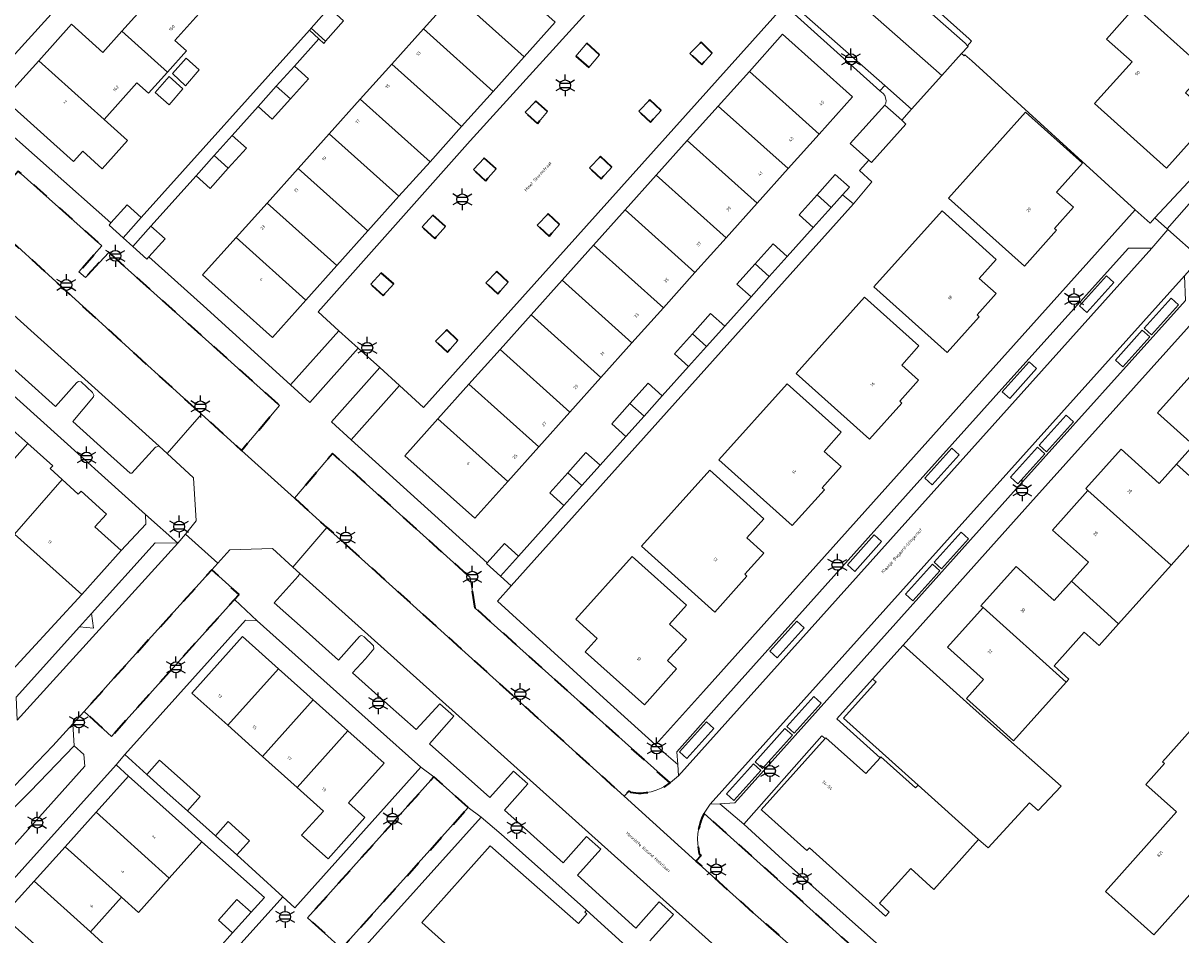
# Model space of a CAD drawing. Extents: x 105780 to 185197, y 477999 to 525027.
# Tile 40 of 256: x 106222 to 106356, y 478587 to 478693. Entities that reach past the tile are written whole.
import ezdxf
from ezdxf.enums import TextEntityAlignment as Align

# ---------------------------------------------------------------- set-up
doc = ezdxf.new("R2010")
doc.units = 0
doc.linetypes.add('XX-HIDDEN', pattern=[4, 2, -2])
for name, color, linetype, lineweight in [('B-GV-GR-HAAG_01-G', 252, 'GR-HAAG1', 13), ('B-GV-GR-MATERIAALGRENS-G', 252, 'XX-HIDDEN', 35), ('B-RO-IE-MEUBILAIR_WEGMEUBILAIR-S', 252, 'Continuous', 25), ('B-WE-OG-TERREIN_ONBEGROEID-GV', 252, 'Continuous', 18), ('B-XX-KG-KADASTRAAL_BEBOUWING-G', 252, 'Continuous', 20), ('B1-WE-OG-BEBOUWING-T18', 7, 'Continuous', 18), ('B1-WE-OG-TERREIN_ERF-GV', 252, 'Continuous', 18), ('B1-WE-OG-TOPOGRAFIE-T18', 10, 'Continuous', 18), ('B1-WE-VH-VERHARDING_ASFALT-GV', 252, 'Continuous', 18), ('B1-WE-VH-VERHARDING_BETONSTRAATSTEEN-GV', 252, 'Continuous', 18), ('B1-WE-VH-VERHARDING_TEGEL-GV', 252, 'Continuous', 18)]:
    doc.layers.add(name, color=color, linetype=linetype, lineweight=lineweight)
doc.styles.add('NLCS-ISO', font='NLCS-ISO.ttf')
doc.styles.add('NLCS-ISO-M200-T18', font='NLCS-ISO.ttf', dxfattribs={"height": 0.36})
doc.linetypes.add('GR-HAAG1', pattern='A,6,[176,NLCS.shx,S=0.125,R=0,X=0,Y=0],-2', length=8)

# ---------------------------------------------------------------- blocks, each defined once
blk = doc.blocks.new('B-SIE-WEG_LICHTMAST-SO')
at = {"ltscale": 0.1}
for p, q in [((-1.1, 0.63), (-2.19, 1.27)), ((0, 1.27), (0, 2.53)), ((1.1, 0.63), (2.19, 1.27)), ((-1.1, -0.63), (-2.19, -1.27)), ((0, -1.27), (0, -2.53)), ((1.1, -0.63), (2.19, -1.27))]:
    blk.add_line(p, q, dxfattribs=at)
at = {"flags": 128}
for points in [[(-1.16, 0.5), (1.16, 0.5)], [(-1.16, -0.5), (1.16, -0.5)]]:
    blk.add_lwpolyline(points, dxfattribs=at)
at = {"ltscale": 0.1}
blk.add_circle((0, 0), 1.27, dxfattribs=at)
at = {"style": 'NLCS-ISO'}
blk.add_attdef('TYPE', text='', height=1.8, dxfattribs=at).set_placement((0, 2.53), align=Align.BOTTOM_CENTER)

msp = doc.modelspace()

# ---------------------------------------------------------------- linework, layer by layer
at = {"layer": 'B-GV-GR-HAAG_01-G', "flags": 128}
for points in [[(106320.139, 478617.171), (106315.981, 478612.545), (106320.998, 478608.045), (106321.097, 478608.156), (106325.115, 478604.549), (106325.409, 478604.876), (106316.764, 478612.653), (106320.553, 478616.845)], [(106228.698, 478607.08), (106228.555, 478608.433), (106227.444, 478609.416), (106222.361, 478604.138), (106219.351, 478601.14), (106216.205, 478598.168), (106214.281, 478597.925), (106214.227, 478596.299), (106211.473, 478593.918), (106206.46, 478589.956), (106203.154, 478587.541), (106200.906, 478585.981), (106201.018, 478585.788), (106197.615, 478583.496), (106198.006, 478578.414), (106200.169, 478576.464), (106201.313, 478576.584), (106214.823, 478591.629)]]:
    msp.add_lwpolyline(points, close=True, dxfattribs=at)
at = {"layer": 'B-GV-GR-MATERIAALGRENS-G', "flags": 128}
for points in [[(106288.442, 478689.622), (106286.961, 478690.964), (106285.666, 478689.477), (106287.203, 478688.156)], [(106301.527, 478689.841), (106300.214, 478691.087), (106298.93, 478689.772), (106300.311, 478688.501)], [(106282.395, 478683.035), (106281.035, 478684.269), (106279.808, 478682.957), (106281.229, 478681.668)], [(106295.579, 478683.171), (106294.266, 478684.417), (106292.982, 478683.102), (106294.363, 478681.831)], [(106276.448, 478676.396), (106275.048, 478677.647), (106273.822, 478676.316), (106275.215, 478675.016)], [(106289.848, 478676.583), (106288.535, 478677.829), (106287.251, 478676.514), (106288.632, 478675.243)], [(106216.645, 478671.287), (106217.758, 478670.203), (106234.73, 478654.72), (106242.234, 478647.937), (106246.893, 478643.726), (106251.304, 478648.933), (106231.467, 478666.704), (106228.771, 478663.771), (106228.011, 478664.46), (106230.675, 478667.458), (106220.958, 478676.144)], [(106270.551, 478669.693), (106269.1, 478671.008), (106267.856, 478669.657), (106269.327, 478668.323)], [(106283.793, 478669.942), (106282.48, 478671.188), (106281.196, 478669.873), (106282.577, 478668.602)], [(106264.556, 478663.042), (106263.106, 478664.338), (106261.87, 478663.016), (106263.322, 478661.681)], [(106277.844, 478663.244), (106276.531, 478664.49), (106275.247, 478663.175), (106276.628, 478661.904)], [(106272.004, 478656.465), (106270.691, 478657.711), (106269.407, 478656.396), (106270.788, 478655.125)], [(106246.066, 478626.427), (106246.59, 478627.01), (106243.43, 478629.863), (106232.034, 478617.229), (106228.606, 478613.428), (106231.781, 478610.523)], [(106273.187, 478602.26), (106269.219, 478605.839), (106254.552, 478589.478), (106258.499, 478585.904)]]:
    msp.add_lwpolyline(points, close=True, dxfattribs=at)
for points in [[(106274.011, 478625.418), (106273.424, 478628.957), (106257.441, 478643.375), (106253.043, 478638.167), (106256.799, 478634.772), (106291.283, 478603.602), (106291.88, 478604.221), (106292.037, 478604.043)], [(106296.63, 478605.124), (106294.719, 478606.839), (106274.011, 478625.418)], [(106300.043, 478596.828), (106300.224, 478596.704), (106299.625, 478596.063), (106306.235, 478590.088), (106321.452, 478576.744), (106333.556, 478565.788), (106334.25, 478566.628), (106336.481, 478569.226), (106319.752, 478584.379), (106300.572, 478601.587)]]:
    msp.add_lwpolyline(points, dxfattribs=at)
for points in [[(106292.037, 478604.043, 0.2065313), (106296.63, 478605.124)], [(106300.572, 478601.587, 0.1866477), (106300.043, 478596.828)]]:
    msp.add_lwpolyline(points, format="xyb", dxfattribs=at)
at = {"layer": 'B-WE-OG-TERREIN_ONBEGROEID-GV', "flags": 128}
msp.add_lwpolyline([(106229.477, 478624.807), (106228.074, 478623.253), (106229.706, 478623.086)], close=True, dxfattribs=at)
at = {"layer": 'B-XX-KG-KADASTRAAL_BEBOUWING-G', "flags": 128}
for points in [[(106242.952, 478695.537), (106235.358, 478702.346), (106231.553, 478698.103), (106235.201, 478694.832), (106232.997, 478692.375), (106238.283, 478687.634), (106240.485, 478690.091), (106239.146, 478691.293)], [(106275.196, 478700.67), (106271.589, 478696.651), (106279.675, 478689.4), (106283.28, 478693.42)], [(106271.589, 478696.651), (106267.982, 478692.633), (106276.071, 478685.379), (106279.675, 478689.4)], [(106258.72, 478693.585), (106257.062, 478695.071), (106254.963, 478692.724), (106256.63, 478691.229)], [(106359.574, 478687.15), (106350.612, 478695.189), (106347.273, 478691.466), (106350.245, 478688.8), (106345.897, 478683.968), (106354.241, 478676.485), (106359.583, 478682.442), (106356.471, 478685.233), (106358.56, 478687.563), (106359.327, 478686.875)], [(106232.997, 478692.375), (106230.794, 478689.918), (106227.146, 478693.19), (106223.341, 478688.946), (106230.934, 478682.137), (106234.739, 478686.38), (106236.08, 478685.177), (106238.283, 478687.634)], [(106267.982, 478692.633), (106264.325, 478688.558), (106272.416, 478681.302), (106276.071, 478685.379)], [(106305.825, 478687.708), (106313.932, 478680.439), (106317.8, 478684.753), (106309.688, 478692.016)], [(106223.341, 478688.946), (106219.335, 478684.479), (106227.384, 478677.261), (106228.438, 478678.436), (106230.696, 478676.411), (106233.651, 478679.705), (106230.934, 478682.137)], [(106241.972, 478687.878), (106240.433, 478689.256), (106238.856, 478687.478), (106240.369, 478686.05)], [(106253.018, 478688.322), (106250.915, 478685.977), (106252.553, 478684.508), (106254.656, 478686.853)], [(106264.325, 478688.558), (106260.668, 478684.484), (106268.761, 478677.226), (106272.416, 478681.302)], [(106305.825, 478687.708), (106302.221, 478683.688), (106310.326, 478676.418), (106313.932, 478680.439)], [(106240.082, 478685.673), (106238.472, 478687.115), (106236.851, 478685.267), (106238.461, 478683.825)], [(106252.553, 478684.508), (106250.915, 478685.977), (106248.811, 478683.632), (106250.45, 478682.163)], [(106260.668, 478684.484), (106257.062, 478680.465), (106265.157, 478673.206), (106268.761, 478677.226)], [(106302.221, 478683.688), (106298.616, 478679.668), (106306.722, 478672.398), (106310.326, 478676.418)], [(106323.776, 478681.805), (106323.516, 478682.039), (106321.552, 478683.801), (106317.545, 478679.334), (106319.701, 478677.4), (106320.002, 478677.131), (106324.008, 478681.597)], [(106337.758, 478665.097), (106341.496, 478669.262), (106341.258, 478669.489), (106343.451, 478671.94), (106341.495, 478673.695), (106344.495, 478677.056), (106337.899, 478682.972), (106328.956, 478672.993)], [(106245.808, 478680.282), (106243.705, 478677.937), (106245.342, 478676.469), (106247.445, 478678.813)], [(106257.062, 478680.465), (106253.455, 478676.446), (106261.552, 478669.185), (106265.157, 478673.206)], [(106298.616, 478679.668), (106295.01, 478675.647), (106303.116, 478668.378), (106306.722, 478672.398)], [(106245.342, 478676.469), (106243.705, 478677.937), (106241.602, 478675.592), (106243.239, 478674.123)], [(106253.455, 478676.446), (106249.848, 478672.428), (106257.948, 478665.164), (106261.552, 478669.185)], [(106295.01, 478675.647), (106291.406, 478671.627), (106299.512, 478664.358), (106303.116, 478668.378)], [(106313.697, 478673.394), (106315.334, 478671.926), (106316.656, 478673.399), (106317.439, 478674.272), (106315.801, 478675.741)], [(106315.334, 478671.926), (106313.697, 478673.394), (106311.595, 478671.05), (106313.231, 478669.582)], [(106235.241, 478670.745), (106233.603, 478672.214), (106231.724, 478670.119), (106231.5, 478669.869), (106233.137, 478668.4)], [(106249.848, 478672.428), (106246.241, 478668.409), (106254.343, 478661.143), (106257.948, 478665.164)], [(106291.406, 478671.627), (106287.75, 478667.551), (106295.857, 478660.281), (106299.512, 478664.358)], [(106328.773, 478655.065), (106332.506, 478659.228), (106332.265, 478659.454), (106334.457, 478661.911), (106332.5, 478663.669), (106334.486, 478665.884), (106328.189, 478671.531), (106320.266, 478662.69)], [(106236.357, 478669.744), (106234.254, 478667.399), (106235.892, 478665.93), (106236.11, 478666.173), (106237.995, 478668.275)], [(106246.241, 478668.409), (106242.366, 478664.091), (106250.465, 478656.818), (106254.343, 478661.143)], [(106287.75, 478667.551), (106284.096, 478663.475), (106292.202, 478656.205), (106295.857, 478660.281)], [(106310.228, 478666.231), (106308.59, 478667.7), (106306.487, 478665.355), (106308.125, 478663.886)], [(106308.125, 478663.886), (106306.487, 478665.355), (106304.384, 478663.01), (106306.022, 478661.54)], [(106284.096, 478663.475), (106280.49, 478659.454), (106288.596, 478652.185), (106292.202, 478656.205)], [(106325.496, 478655.859), (106319.208, 478661.498), (106311.278, 478652.658), (106319.786, 478645.028), (106323.522, 478649.195), (106323.279, 478649.417), (106325.475, 478651.874), (106323.522, 478653.629)], [(106280.49, 478659.454), (106276.885, 478655.433), (106284.99, 478648.163), (106288.596, 478652.185)], [(106302.966, 478658.135), (106301.329, 478659.604), (106299.226, 478657.259), (106300.864, 478655.791)], [(106258.164, 478657.609), (106252.546, 478651.335), (106254.803, 478649.289), (106260.401, 478655.581)], [(106300.864, 478655.791), (106299.226, 478657.259), (106297.123, 478654.914), (106298.761, 478653.445)], [(106276.885, 478655.433), (106273.28, 478651.413), (106281.386, 478644.143), (106284.99, 478648.163)], [(106265.221, 478651.247), (106262.914, 478653.338), (106257.307, 478647.036), (106259.594, 478644.963)], [(106366.961, 478643.994), (106357.306, 478652.657), (106353.205, 478648.072), (106357.375, 478644.337), (106355.39, 478642.117), (106360.871, 478637.198)], [(106273.28, 478651.413), (106269.675, 478647.393), (106277.781, 478640.123), (106281.386, 478644.143)], [(106295.707, 478650.039), (106294.069, 478651.508), (106291.966, 478649.163), (106293.604, 478647.694)], [(106316.497, 478645.816), (106310.204, 478651.453), (106302.287, 478642.62), (106310.797, 478635.003), (106314.531, 478639.16), (106314.291, 478639.388), (106316.484, 478641.843), (106314.519, 478643.609)], [(106293.604, 478647.694), (106291.966, 478649.163), (106289.863, 478646.818), (106291.5, 478645.349)], [(106222.061, 478644.533), (106219.3, 478647.002), (106218.985, 478646.669), (106217.386, 478648.106), (106211.165, 478641.202), (106215.569, 478637.25)], [(106269.675, 478647.393), (106265.822, 478643.096), (106273.941, 478635.841), (106277.781, 478640.123)], [(106226.07, 478640.322), (106224.665, 478641.599), (106224.972, 478641.93), (106222.061, 478644.533), (106215.569, 478637.25), (106214.472, 478636.028), (106218.843, 478632.105), (106220.541, 478633.997)], [(106288.495, 478641.999), (106286.858, 478643.468), (106284.754, 478641.122), (106286.392, 478639.653)], [(106360.871, 478637.198), (106355.39, 478642.117), (106353.404, 478639.895), (106348.985, 478643.865), (106344.885, 478639.284), (106345.13, 478639.063), (106354.781, 478630.403)], [(106286.392, 478639.653), (106284.754, 478641.122), (106282.652, 478638.777), (106284.29, 478637.309)], [(106307.521, 478635.788), (106301.228, 478641.428), (106293.306, 478632.595), (106301.807, 478624.96), (106305.54, 478629.129), (106305.305, 478629.356), (106307.497, 478631.81), (106305.537, 478633.567)], [(106226.07, 478640.322), (106220.541, 478633.997), (106228.348, 478626.992), (106232.918, 478632.093), (106229.864, 478634.829), (106231.199, 478636.319), (106228.248, 478639), (106227.927, 478638.635)], [(106354.781, 478630.403), (106345.13, 478639.063), (106341.02, 478634.471), (106345.176, 478630.736), (106343.203, 478628.533), (106348.69, 478623.608)], [(106279.045, 478631.461), (106277.408, 478632.93), (106275.384, 478630.674), (106275.304, 478630.585), (106276.941, 478629.116)], [(106298.528, 478625.747), (106292.231, 478631.394), (106285.703, 478624.116), (106288.165, 478621.904), (106286.779, 478620.353), (106293.648, 478614.208), (106297.381, 478618.369), (106296.318, 478619.322), (106298.521, 478621.777), (106296.553, 478623.537)], [(106343.203, 478628.533), (106341.211, 478626.309), (106336.798, 478630.259), (106332.704, 478625.693), (106332.949, 478625.474), (106342.599, 478616.814), (106342.906, 478617.156), (106341.191, 478618.709), (106344.704, 478622.616), (106346.416, 478621.07), (106348.69, 478623.608)], [(106342.599, 478616.814), (106332.949, 478625.474), (106328.834, 478620.877), (106332.992, 478617.136), (106331.028, 478614.917), (106336.505, 478610.012)], [(106251.188, 478618.365), (106247.005, 478622.112), (106241.114, 478615.559), (106245.284, 478611.819)], [(106255.209, 478614.763), (106251.188, 478618.365), (106245.284, 478611.819), (106249.326, 478608.195)], [(106259.236, 478611.155), (106255.209, 478614.763), (106249.326, 478608.195), (106253.348, 478604.589)], [(106347.151, 478592.516), (106352.791, 478587.496), (106358.258, 478593.639), (106359.042, 478592.941), (106362.02, 478596.287), (106358.106, 478599.771), (106360.094, 478602.004), (106360.318, 478601.805), (106364.812, 478606.854), (106358.306, 478612.645), (106353.785, 478607.566), (106354.009, 478607.366), (106351.842, 478604.931), (106355.39, 478601.773)], [(106259.236, 478611.155), (106253.348, 478604.589), (106256.389, 478601.862), (106253.85, 478599.044), (106256.922, 478596.306), (106261.2, 478601.099), (106259.3, 478602.824), (106263.418, 478607.409)], [(106307.214, 478602.013), (106307.316, 478601.925), (106312.502, 478597.284), (106312.793, 478597.603), (106321.639, 478589.662), (106322.072, 478590.143), (106320.925, 478591.172), (106324.564, 478595.194), (106327.246, 478592.763), (106332.434, 478598.57), (106325.409, 478604.876), (106325.115, 478604.549), (106321.097, 478608.156), (106320.998, 478608.045), (106319.353, 478606.214), (106314.719, 478610.374), (106314.63, 478610.275)], [(106237.367, 478607.765), (106235.887, 478606.112), (106238.259, 478603.989), (106240.602, 478601.892), (106242.082, 478603.545), (106239.743, 478605.639)], [(106240.296, 478600.053), (106233.755, 478605.929), (106230, 478601.744), (106238.497, 478594.09), (106242.265, 478598.284)], [(106230, 478601.744), (106226.395, 478597.726), (106232.943, 478591.849), (106234.902, 478590.089), (106238.497, 478594.09)], [(106243.842, 478598.992), (106246.331, 478596.764), (106247.813, 478598.417), (106245.322, 478600.645)], [(106226.395, 478597.726), (106222.796, 478593.715), (106229.346, 478587.838), (106232.943, 478591.849)], [(106222.796, 478593.715), (106219.187, 478589.693), (106225.739, 478583.814), (106227.61, 478582.137), (106231.218, 478586.158), (106229.346, 478587.838)], [(106247.998, 478590.12), (106246.345, 478591.601), (106244.195, 478589.203), (106245.848, 478587.722)], [(106219.187, 478589.693), (106215.579, 478585.672), (106222.133, 478579.791), (106224.004, 478578.114), (106227.61, 478582.137), (106225.739, 478583.814)]]:
    msp.add_lwpolyline(points, close=True, dxfattribs=at)
msp.add_lwpolyline([(106294.462, 478583.516), (106286.936, 478590.355), (106286.737, 478590.131), (106286.976, 478589.918), (106285.977, 478588.798), (106275.754, 478597.843), (106267.803, 478588.922), (106278.879, 478578.999), (106288.535, 478570.347), (106285.764, 478567.258), (106285.982, 478567.057), (106287.101, 478568.27), (106288.203, 478567.254), (106254.73, 478529.941), (106263.69, 478521.952), (106301.072, 478563.641), (106300.67, 478563.984), (106303.787, 478567.435), (106304.164, 478567.108), (106304.714, 478567.708), (106304.345, 478568.046), (106307.123, 478571.173), (106307.518, 478570.865), (106308.025, 478571.449)], dxfattribs=at)
at = {"layer": 'B1-WE-OG-TERREIN_ERF-GV', "flags": 128}
for points in [[(106254.753, 478692.489), (106254.963, 478692.724), (106257.062, 478695.071), (106259.162, 478697.42), (106276.981, 478717.29), (106274.525, 478719.493), (106278.318, 478723.722), (106264.733, 478735.753), (106264.39, 478735.918), (106263.623, 478736.158), (106262.946, 478736.134), (106262.247, 478735.947), (106261.662, 478735.603), (106249.438, 478721.802), (106229.307, 478699.383), (106217.169, 478685.979), (106216.78, 478685.329), (106216.654, 478684.768), (106216.749, 478683.807), (106216.975, 478683.292), (106217.353, 478682.804), (106231.724, 478670.119), (106233.603, 478672.214), (106235.241, 478670.745)], [(106289.863, 478646.818), (106291.966, 478649.163), (106294.069, 478651.508), (106295.707, 478650.039), (106298.761, 478653.445), (106297.123, 478654.914), (106299.226, 478657.259), (106301.329, 478659.604), (106302.966, 478658.135), (106306.022, 478661.54), (106304.384, 478663.01), (106306.487, 478665.355), (106308.59, 478667.7), (106310.228, 478666.231), (106313.231, 478669.582), (106311.595, 478671.05), (106313.697, 478673.394), (106315.801, 478675.741), (106317.439, 478674.272), (106316.656, 478673.399), (106317.912, 478672.326), (106320.047, 478674.89), (106318.626, 478676.185), (106319.701, 478677.4), (106317.545, 478679.334), (106321.552, 478683.801), (106321.654, 478684.002), (106321.707, 478684.321), (106321.547, 478684.892), (106321.341, 478685.146), (106320.989, 478685.461), (106309.906, 478695.404), (106268.013, 478648.716), (106265.221, 478651.247), (106259.594, 478644.963), (106275.384, 478630.674), (106277.408, 478632.93), (106279.045, 478631.461), (106284.29, 478637.309), (106282.652, 478638.777), (106284.754, 478641.122), (106286.858, 478643.468), (106288.495, 478641.999), (106291.5, 478645.349)], [(106350.612, 478695.189), (106359.574, 478687.15), (106359.327, 478686.875), (106358.56, 478687.563), (106356.471, 478685.233), (106359.583, 478682.442), (106354.241, 478676.485), (106345.897, 478683.968), (106350.245, 478688.8), (106347.273, 478691.466)], [(106255.858, 478691.488), (106254.753, 478692.489), (106235.241, 478670.745), (106233.137, 478668.4), (106234.254, 478667.399), (106236.357, 478669.744), (106241.602, 478675.592), (106243.705, 478677.937), (106245.808, 478680.282), (106248.811, 478683.632), (106250.915, 478685.977), (106253.018, 478688.322)], [(106254.963, 478692.724), (106254.753, 478692.489), (106255.858, 478691.488), (106256.45, 478690.951), (106256.63, 478691.229)], [(106269.675, 478647.393), (106273.28, 478651.413), (106276.885, 478655.433), (106280.49, 478659.454), (106284.096, 478663.475), (106287.75, 478667.551), (106291.406, 478671.627), (106295.01, 478675.647), (106298.616, 478679.668), (106302.221, 478683.688), (106305.825, 478687.708), (106309.688, 478692.016), (106317.8, 478684.753), (106313.932, 478680.439), (106310.326, 478676.418), (106306.722, 478672.398), (106303.116, 478668.378), (106299.512, 478664.358), (106295.857, 478660.281), (106292.202, 478656.205), (106288.596, 478652.185), (106284.99, 478648.163), (106281.386, 478644.143), (106277.781, 478640.123), (106273.941, 478635.841), (106265.822, 478643.096)], [(106241.972, 478687.878), (106240.369, 478686.05), (106238.856, 478687.478), (106240.433, 478689.256)], [(106334.135, 478653.256), (106350.629, 478671.647), (106331.644, 478688.915), (106330.856, 478689.625), (106330.748, 478689.506), (106330.433, 478689.779), (106328.154, 478687.236), (106324.652, 478683.327), (106323.516, 478682.039), (106323.776, 478681.805), (106324.008, 478681.597), (106320.002, 478677.131), (106319.701, 478677.4), (106318.626, 478676.185), (106320.047, 478674.89), (106317.912, 478672.326), (106278.194, 478627.992), (106276.596, 478626.208), (106288.897, 478615.007), (106294.942, 478609.551), (106300.503, 478615.748), (106322.898, 478640.711)], [(106240.082, 478685.673), (106238.461, 478683.825), (106236.851, 478685.267), (106238.472, 478687.115)], [(106328.956, 478672.993), (106337.899, 478682.972), (106344.495, 478677.056), (106341.495, 478673.695), (106343.451, 478671.94), (106341.258, 478669.489), (106341.496, 478669.262), (106337.758, 478665.097)], [(106317.912, 478672.326), (106316.656, 478673.399), (106315.334, 478671.926), (106313.231, 478669.582), (106310.228, 478666.231), (106308.125, 478663.886), (106306.022, 478661.54), (106302.966, 478658.135), (106300.864, 478655.791), (106298.761, 478653.445), (106295.707, 478650.039), (106293.604, 478647.694), (106291.5, 478645.349), (106288.495, 478641.999), (106286.392, 478639.653), (106284.29, 478637.309), (106279.045, 478631.461), (106276.941, 478629.116), (106278.194, 478627.992)], [(106320.266, 478662.69), (106328.189, 478671.531), (106334.486, 478665.884), (106332.5, 478663.669), (106334.457, 478661.911), (106332.265, 478659.454), (106332.506, 478659.228), (106328.773, 478655.065)], [(106311.278, 478652.658), (106319.208, 478661.498), (106325.496, 478655.859), (106323.522, 478653.629), (106325.475, 478651.874), (106323.279, 478649.417), (106323.522, 478649.195), (106319.786, 478645.028)], [(106310.204, 478651.453), (106316.497, 478645.816), (106314.519, 478643.609), (106316.484, 478641.843), (106314.291, 478639.388), (106314.531, 478639.16), (106310.797, 478635.003), (106302.287, 478642.62)], [(106307.521, 478635.788), (106305.537, 478633.567), (106307.497, 478631.81), (106305.305, 478629.356), (106305.54, 478629.129), (106301.807, 478624.96), (106293.306, 478632.595), (106301.228, 478641.428)], [(106298.528, 478625.747), (106296.553, 478623.537), (106298.521, 478621.777), (106296.318, 478619.322), (106297.381, 478618.369), (106293.648, 478614.208), (106286.779, 478620.353), (106288.165, 478621.904), (106285.703, 478624.116), (106292.231, 478631.394)], [(106267.697, 478606.966), (106262.32, 478611.761), (106248.681, 478623.935), (106247.334, 478624.012), (106233.314, 478608.414), (106235.887, 478606.112), (106237.367, 478607.765), (106239.743, 478605.639), (106242.082, 478603.545), (106240.602, 478601.892), (106243.842, 478598.992), (106245.322, 478600.645), (106247.813, 478598.417), (106246.331, 478596.764), (106248.55, 478594.779), (106251.672, 478591.921), (106253.075, 478590.636)], [(106245.284, 478611.819), (106241.114, 478615.559), (106247.005, 478622.112), (106251.188, 478618.365), (106255.209, 478614.763), (106259.236, 478611.155), (106263.418, 478607.409), (106259.3, 478602.824), (106261.2, 478601.099), (106256.922, 478596.306), (106253.85, 478599.044), (106256.389, 478601.862), (106253.348, 478604.589), (106249.326, 478608.195)], [(106347.151, 478592.516), (106355.39, 478601.773), (106351.842, 478604.931), (106354.009, 478607.366), (106353.785, 478607.566), (106358.306, 478612.645), (106364.812, 478606.854), (106360.318, 478601.805), (106360.094, 478602.004), (106358.106, 478599.771), (106362.02, 478596.287), (106359.042, 478592.941), (106358.258, 478593.639), (106352.791, 478587.496)], [(106267.803, 478588.922), (106275.754, 478597.843), (106285.977, 478588.798), (106286.976, 478589.918), (106286.737, 478590.131), (106286.936, 478590.355), (106277.014, 478599.197), (106274.704, 478601.137), (106259.968, 478584.754), (106271.914, 478573.991), (106273.261, 478572.778), (106278.879, 478578.999)]]:
    msp.add_lwpolyline(points, close=True, dxfattribs=at)
for points in [[(106258.72, 478693.585), (106256.63, 478691.229), (106256.45, 478690.951), (106255.858, 478691.488), (106253.018, 478688.322), (106254.656, 478686.853), (106252.553, 478684.508), (106250.45, 478682.163), (106248.811, 478683.632), (106245.808, 478680.282), (106247.445, 478678.813), (106245.342, 478676.469), (106243.239, 478674.123), (106241.602, 478675.592), (106236.357, 478669.744), (106237.995, 478668.275), (106236.11, 478666.173), (106242.479, 478660.491), (106252.546, 478651.335), (106258.164, 478657.609), (106255.767, 478659.782), (106273.42, 478679.652), (106289.885, 478697.848)], [(106242.952, 478695.537), (106239.146, 478691.293), (106240.485, 478690.091), (106238.283, 478687.634), (106236.08, 478685.177), (106234.739, 478686.38), (106230.934, 478682.137), (106233.651, 478679.705), (106230.696, 478676.411), (106228.438, 478678.436), (106227.384, 478677.261), (106219.335, 478684.479), (106223.341, 478688.946), (106227.146, 478693.19), (106230.794, 478689.918), (106232.997, 478692.375), (106235.201, 478694.832)], [(106283.28, 478693.42), (106279.675, 478689.4), (106276.071, 478685.379), (106272.416, 478681.302), (106268.761, 478677.226), (106265.157, 478673.206), (106261.552, 478669.185), (106257.948, 478665.164), (106254.343, 478661.143), (106250.465, 478656.818), (106242.366, 478664.091), (106246.241, 478668.409), (106249.848, 478672.428), (106253.455, 478676.446), (106257.062, 478680.465), (106260.668, 478684.484), (106264.325, 478688.558), (106267.982, 478692.633), (106271.589, 478696.651)], [(106327.383, 478695.024), (106331.333, 478691.472), (106331.612, 478691.219), (106331.132, 478690.675), (106331.209, 478690.603), (106330.433, 478689.779), (106330.748, 478689.506), (106330.856, 478689.625), (106331.644, 478688.915), (106350.629, 478671.647), (106352.344, 478670.088), (106352.905, 478670.697), (106356.764, 478674.869)], [(106219.3, 478647.002), (106222.061, 478644.533), (106224.972, 478641.93), (106224.665, 478641.599), (106226.07, 478640.322), (106227.927, 478638.635), (106228.248, 478639), (106231.199, 478636.319), (106229.864, 478634.829), (106232.918, 478632.093), (106235.752, 478635.16), (106235.746, 478636.26), (106199.132, 478669.245)], [(106360.679, 478662.361), (106338.461, 478637.633), (106323.662, 478621.115), (106331.822, 478613.793), (106342.027, 478604.737), (106339.37, 478601.906), (106338.358, 478602.834), (106333.542, 478597.582), (106332.434, 478598.57), (106327.246, 478592.763), (106324.564, 478595.194), (106320.925, 478591.172), (106322.072, 478590.143), (106321.639, 478589.662), (106312.793, 478597.603), (106312.502, 478597.284), (106307.316, 478601.925), (106307.214, 478602.013), (106314.63, 478610.275), (106314.229, 478610.604), (106305.168, 478600.322), (106309.672, 478596.257), (106338.871, 478570.243)], [(106360.871, 478637.198), (106354.781, 478630.403), (106348.69, 478623.608), (106346.416, 478621.07), (106344.704, 478622.616), (106341.191, 478618.709), (106342.906, 478617.156), (106342.599, 478616.814), (106336.505, 478610.012), (106331.028, 478614.917), (106332.992, 478617.136), (106328.834, 478620.877), (106332.949, 478625.474), (106332.704, 478625.693), (106336.798, 478630.259), (106341.211, 478626.309), (106343.203, 478628.533), (106345.176, 478630.736), (106341.02, 478634.471), (106345.13, 478639.063), (106344.885, 478639.284), (106348.985, 478643.865), (106353.404, 478639.895), (106355.39, 478642.117), (106357.375, 478644.337), (106353.205, 478648.072), (106357.306, 478652.657)], [(106218.94, 478616.763), (106228.348, 478626.992), (106220.541, 478633.997)], [(106219.187, 478589.693), (106222.796, 478593.715), (106226.395, 478597.726), (106230, 478601.744), (106233.755, 478605.929), (106232.315, 478607.222), (106217.237, 478590.48)], [(106244.313, 478586.01), (106245.848, 478587.722), (106244.195, 478589.203), (106246.345, 478591.601), (106247.998, 478590.12), (106249.53, 478591.828), (106242.265, 478598.284), (106238.497, 478594.09), (106234.902, 478590.089), (106232.943, 478591.849), (106229.346, 478587.838), (106231.218, 478586.158)]]:
    msp.add_lwpolyline(points, dxfattribs=at)
at = {"layer": 'B1-WE-VH-VERHARDING_ASFALT-GV', "flags": 128}
for points in [[(106212.152, 478666.836), (106237.307, 478644.213), (106238.233, 478643.366), (106242.234, 478647.937), (106234.73, 478654.72), (106217.758, 478670.203)], [(106217.828, 478601.996), (106224.98, 478609.429), (106227.287, 478611.966), (106228.606, 478613.428), (106232.034, 478617.229), (106243.43, 478629.863), (106244.121, 478630.628), (106240.363, 478634.013), (106239.485, 478632.969), (106220.83, 478612.394)], [(106299.625, 478596.063), (106291.283, 478603.602), (106256.799, 478634.772), (106252.84, 478630.174), (106253.637, 478629.419), (106309.377, 478579.464), (106312.408, 478576.717)], [(106325.128, 478565.262), (106331.441, 478559.617), (106332.685, 478558.454), (106334.014, 478557.254), (106337.967, 478561.844), (106336.568, 478563.072), (106334.856, 478564.611), (106333.556, 478565.788), (106321.452, 478576.744), (106306.235, 478590.088), (106299.625, 478596.063)]]:
    msp.add_lwpolyline(points, dxfattribs=at)
at = {"layer": 'B1-WE-VH-VERHARDING_BETONSTRAATSTEEN-GV', "flags": 128}
for points in [[(106397.839, 478710.362), (106397.324, 478710.034), (106396.502, 478709.622), (106395.407, 478709.29), (106394.327, 478709.077), (106393.28, 478709.066), (106392.289, 478709.137), (106391.282, 478709.356), (106390.5, 478709.715), (106372.701, 478689.942), (106357.408, 478672.952), (106354.319, 478669.432), (106354.391, 478669.367), (106358.137, 478666.015), (106396.273, 478708.49)], [(106309.906, 478695.404), (106297.503, 478706.509), (106289.885, 478697.848), (106273.42, 478679.652), (106255.767, 478659.782), (106258.164, 478657.609), (106260.401, 478655.581), (106262.914, 478653.338), (106265.221, 478651.247), (106268.013, 478648.716)], [(106317.084, 478703.133), (106314.041, 478699.683), (106328.154, 478687.236), (106330.433, 478689.779), (106331.209, 478690.603), (106331.132, 478690.675), (106330.874, 478690.971)], [(106314.041, 478699.683), (106310.57, 478695.747), (106321.538, 478686.073), (106324.652, 478683.327), (106328.154, 478687.236)], [(106288.442, 478689.622), (106287.203, 478688.156), (106285.666, 478689.477), (106286.961, 478690.964)], [(106301.527, 478689.841), (106300.311, 478688.501), (106298.93, 478689.772), (106300.214, 478691.087)], [(106321.538, 478686.073), (106320.989, 478685.461), (106321.341, 478685.146), (106321.547, 478684.892), (106321.707, 478684.321), (106321.654, 478684.002), (106321.552, 478683.801), (106323.516, 478682.039), (106324.652, 478683.327)], [(106282.395, 478683.035), (106281.229, 478681.668), (106279.808, 478682.957), (106281.035, 478684.269)], [(106295.579, 478683.171), (106294.363, 478681.831), (106292.982, 478683.102), (106294.266, 478684.417)], [(106276.448, 478676.396), (106275.215, 478675.016), (106273.822, 478676.316), (106275.048, 478677.647)], [(106289.848, 478676.583), (106288.632, 478675.243), (106287.251, 478676.514), (106288.535, 478677.829)], [(106270.551, 478669.693), (106269.327, 478668.323), (106267.856, 478669.657), (106269.1, 478671.008)], [(106283.793, 478669.942), (106282.577, 478668.602), (106281.196, 478669.873), (106282.48, 478671.188)], [(106352.532, 478667.194), (106349.823, 478667.177), (106335.814, 478651.649), (106324.61, 478639.129), (106302.337, 478614.265), (106297.416, 478608.743), (106297.506, 478607.261), (106297.585, 478605.954)], [(106264.556, 478663.042), (106263.322, 478661.681), (106261.87, 478663.016), (106263.106, 478664.338)], [(106277.844, 478663.244), (106276.628, 478661.904), (106275.247, 478663.175), (106276.531, 478664.49)], [(106356.336, 478663.982), (106301.285, 478602.643), (106302.381, 478602.706), (106304.155, 478602.807), (106336.818, 478639.313), (106356.463, 478661.11)], [(106348.129, 478663.209), (106345.005, 478659.725), (106344.145, 478660.496), (106347.27, 478663.981)], [(106348.129, 478663.209), (106347.27, 478663.981), (106344.145, 478660.496), (106345.005, 478659.725)], [(106354.78, 478661.403), (106355.64, 478660.631), (106352.515, 478657.147), (106351.655, 478657.918)], [(106354.78, 478661.403), (106351.655, 478657.918), (106352.515, 478657.147), (106355.64, 478660.631)], [(106272.004, 478656.465), (106270.788, 478655.125), (106269.407, 478656.396), (106270.691, 478657.711)], [(106351.442, 478657.68), (106352.302, 478656.909), (106349.177, 478653.425), (106348.317, 478654.196)], [(106351.442, 478657.68), (106348.317, 478654.196), (106349.177, 478653.425), (106352.302, 478656.909)], [(106339.17, 478653.218), (106336.046, 478649.734), (106335.186, 478650.505), (106338.31, 478653.989)], [(106339.17, 478653.218), (106338.31, 478653.989), (106335.186, 478650.505), (106336.046, 478649.734)], [(106253.043, 478638.167), (106246.893, 478643.726), (106242.234, 478647.937), (106238.233, 478643.366), (106241.302, 478640.537), (106241.623, 478635.543), (106240.363, 478634.013), (106244.121, 478630.628), (106245.503, 478632.16), (106250.47, 478632.315), (106252.84, 478630.174), (106256.799, 478634.772)], [(106342.596, 478647.815), (106339.471, 478644.331), (106340.331, 478643.56), (106343.456, 478647.044)], [(106342.596, 478647.815), (106343.456, 478647.044), (106340.331, 478643.56), (106339.471, 478644.331)], [(106330.177, 478643.19), (106327.053, 478639.705), (106326.193, 478640.477), (106329.317, 478643.961)], [(106330.177, 478643.19), (106329.317, 478643.961), (106326.193, 478640.477), (106327.053, 478639.705)], [(106339.258, 478644.093), (106336.133, 478640.609), (106336.993, 478639.837), (106340.118, 478643.322)], [(106339.258, 478644.093), (106340.118, 478643.322), (106336.993, 478639.837), (106336.133, 478640.609)], [(106321.184, 478633.161), (106318.06, 478629.677), (106317.2, 478630.448), (106320.324, 478633.932)], [(106321.184, 478633.161), (106320.324, 478633.932), (106317.2, 478630.448), (106318.06, 478629.677)], [(106330.412, 478634.228), (106331.272, 478633.457), (106328.147, 478629.973), (106327.287, 478630.744)], [(106330.412, 478634.228), (106327.287, 478630.744), (106328.147, 478629.973), (106331.272, 478633.457)], [(106239.485, 478632.969), (106236.862, 478632.987), (106229.477, 478624.807), (106229.706, 478623.086), (106228.074, 478623.253), (106220.707, 478615.093), (106220.83, 478612.394)], [(106327.074, 478630.506), (106323.949, 478627.021), (106324.809, 478626.25), (106327.934, 478629.735)], [(106327.074, 478630.506), (106327.934, 478629.735), (106324.809, 478626.25), (106323.949, 478627.021)], [(106312.192, 478623.133), (106311.332, 478623.904), (106308.207, 478620.42), (106309.067, 478619.649)], [(106312.192, 478623.133), (106309.067, 478619.649), (106308.207, 478620.42), (106311.332, 478623.904)], [(106331.822, 478613.793), (106323.662, 478621.115), (106320.139, 478617.171), (106320.553, 478616.845), (106316.764, 478612.653), (106325.409, 478604.876), (106332.434, 478598.57), (106333.542, 478597.582), (106338.358, 478602.834), (106339.37, 478601.906), (106342.027, 478604.737)], [(106313.301, 478615.147), (106314.161, 478614.376), (106311.036, 478610.891), (106310.176, 478611.662)], [(106313.301, 478615.147), (106310.176, 478611.662), (106311.036, 478610.891), (106314.161, 478614.376)], [(106301.707, 478611.44), (106298.582, 478607.956), (106297.722, 478608.727), (106300.847, 478612.211)], [(106301.707, 478611.44), (106300.847, 478612.211), (106297.722, 478608.727), (106298.582, 478607.956)], [(106214.281, 478597.925), (106216.205, 478598.168), (106219.351, 478601.14), (106222.361, 478604.138), (106227.444, 478609.416), (106227.287, 478611.966), (106224.98, 478609.429), (106217.828, 478601.996), (106213.732, 478598.158), (106210.853, 478595.624), (106207.379, 478592.827), (106204.453, 478590.592), (106200.854, 478588.074), (106198.307, 478586.412), (106200.906, 478585.981), (106203.154, 478587.541), (106206.46, 478589.956), (106211.473, 478593.918), (106214.227, 478596.299)], [(106309.963, 478611.424), (106306.504, 478607.568), (106307.364, 478606.796), (106310.823, 478610.653)], [(106309.963, 478611.424), (106310.823, 478610.653), (106307.364, 478606.796), (106306.504, 478607.568)], [(106306.291, 478607.329), (106307.151, 478606.558), (106304.026, 478603.074), (106303.166, 478603.845)], [(106306.291, 478607.329), (106303.166, 478603.845), (106304.026, 478603.074), (106307.151, 478606.558)]]:
    msp.add_lwpolyline(points, close=True, dxfattribs=at)
for points in [[(106356.336, 478663.982), (106357.852, 478665.677), (106357.906, 478665.638), (106358.198, 478665.961), (106358.137, 478666.015), (106354.391, 478669.367), (106352.532, 478667.194), (106297.585, 478605.954), (106296.673, 478605.156), (106296.651, 478605.14), (106296.63, 478605.124)], [(106218.026, 478655.32), (106221.763, 478651.978), (106225.284, 478648.828), (106227.768, 478651.608), (106227.964, 478651.703), (106228.253, 478651.66), (106229.594, 478650.444), (106229.724, 478650.126), (106229.705, 478649.924), (106227.282, 478647.071), (106231.301, 478643.448), (106233.943, 478641.067), (106234.153, 478641.077), (106236.903, 478644.089), (106237.307, 478644.213), (106212.152, 478666.836)], [(106300.572, 478601.587), (106300.575, 478601.593), (106300.578, 478601.599), (106300.883, 478602.061), (106301.285, 478602.643), (106356.336, 478663.982)], [(106309.377, 478579.464), (106253.637, 478629.419), (106253.459, 478629.124), (106250.674, 478626.039), (106254.381, 478622.737), (106258.135, 478619.392), (106260.556, 478622.13), (106260.672, 478622.197), (106260.841, 478622.217), (106261.121, 478622.064), (106262.215, 478621.04), (106262.217, 478620.68), (106261.258, 478619.543), (106259.777, 478617.922), (106263.84, 478614.282), (106267.136, 478611.33), (106269.882, 478614.309), (106271.513, 478612.859), (106268.706, 478609.675), (106275.719, 478603.453), (106278.456, 478606.484), (106280.103, 478605.025), (106277.389, 478601.962), (106284.204, 478595.859), (106286.912, 478598.919), (106288.568, 478597.455), (106285.871, 478594.404), (106292.636, 478588.286), (106295.37, 478591.33), (106297.026, 478589.851), (106294.281, 478586.813)], [(106292.037, 478604.043), (106291.88, 478604.221), (106291.283, 478603.602), (106299.625, 478596.063), (106300.224, 478596.704), (106300.043, 478596.828)]]:
    msp.add_lwpolyline(points, dxfattribs=at)
at = {"layer": 'B1-WE-VH-VERHARDING_BETONSTRAATSTEEN-GV'}
for points in [[(106296.63, 478605.124, -0.2065313), (106292.037, 478604.043)], [(106300.043, 478596.828, -0.1866477), (106300.572, 478601.587)]]:
    msp.add_lwpolyline(points, format="xyb", dxfattribs=at)
at = {"layer": 'B1-WE-VH-VERHARDING_TEGEL-GV', "flags": 128}
for points in [[(106352.618, 478742.995), (106351.097, 478741.284), (106355.561, 478737.119), (106357.94, 478734.987), (106361.068, 478732.184), (106362.751, 478730.77), (106365.575, 478728.223), (106359.686, 478721.543), (106360.427, 478720.866), (106366.333, 478727.481), (106387.141, 478708.767), (106356.764, 478674.869), (106352.905, 478670.697), (106352.971, 478670.638), (106354.319, 478669.432), (106357.408, 478672.952), (106372.701, 478689.942), (106390.5, 478709.715), (106388.612, 478710.998), (106371.572, 478726.146)], [(106354.391, 478669.367), (106354.319, 478669.432), (106352.971, 478670.638), (106352.905, 478670.697), (106352.344, 478670.088), (106350.629, 478671.647), (106334.135, 478653.256), (106322.898, 478640.711), (106300.503, 478615.748), (106294.942, 478609.551), (106296.178, 478608.436), (106297.506, 478607.261), (106297.416, 478608.743), (106302.337, 478614.265), (106324.61, 478639.129), (106335.814, 478651.649), (106349.823, 478667.177), (106352.532, 478667.194)], [(106314.229, 478610.604), (106314.63, 478610.275), (106314.719, 478610.374), (106319.353, 478606.214), (106320.998, 478608.045), (106315.981, 478612.545), (106320.139, 478617.171), (106323.662, 478621.115), (106338.461, 478637.633), (106360.679, 478662.361), (106359.387, 478663.536), (106359.467, 478663.609), (106359.564, 478663.748), (106359.993, 478664.354), (106358.198, 478665.961), (106357.906, 478665.638), (106357.852, 478665.677), (106356.336, 478663.982), (106356.463, 478661.11), (106336.818, 478639.313), (106304.155, 478602.807), (106302.381, 478602.706), (106305.168, 478600.322)], [(106302.381, 478602.706), (106301.285, 478602.643), (106300.883, 478602.061), (106300.578, 478601.599), (106300.575, 478601.593), (106300.572, 478601.587), (106319.752, 478584.379), (106336.481, 478569.226), (106334.25, 478566.628), (106333.556, 478565.788), (106334.856, 478564.611), (106337.733, 478568.081), (106339.414, 478568.084), (106355.165, 478568.89), (106363.304, 478578), (106361.678, 478579.463), (106360.848, 478578.54), (106354.092, 478571.027), (106338.871, 478570.243), (106309.672, 478596.257), (106305.168, 478600.322)]]:
    msp.add_lwpolyline(points, close=True, dxfattribs=at)
for points in [[(106317.084, 478703.133), (106330.874, 478690.971), (106331.132, 478690.675), (106331.612, 478691.219), (106331.333, 478691.472), (106327.383, 478695.024)], [(106217.169, 478685.979), (106229.307, 478699.383)], [(106309.906, 478695.404), (106320.989, 478685.461), (106321.538, 478686.073), (106310.57, 478695.747)], [(106220.958, 478676.144), (106230.675, 478667.458), (106228.011, 478664.46), (106228.771, 478663.771), (106231.467, 478666.704), (106251.304, 478648.933), (106246.893, 478643.726), (106253.043, 478638.167), (106257.441, 478643.375), (106273.424, 478628.957), (106274.011, 478625.418), (106294.719, 478606.839), (106296.63, 478605.124), (106296.651, 478605.14), (106296.673, 478605.156), (106297.585, 478605.954), (106297.506, 478607.261), (106296.178, 478608.436), (106294.942, 478609.551), (106288.897, 478615.007), (106276.596, 478626.208), (106278.194, 478627.992), (106276.941, 478629.116), (106275.304, 478630.585), (106275.384, 478630.674), (106259.594, 478644.963), (106257.307, 478647.036), (106262.914, 478653.338), (106260.401, 478655.581), (106254.803, 478649.289), (106252.546, 478651.335), (106242.479, 478660.491), (106236.11, 478666.173), (106235.892, 478665.93), (106234.254, 478667.399), (106233.137, 478668.4), (106231.5, 478669.869), (106231.724, 478670.119), (106217.353, 478682.804)], [(106199.132, 478669.245), (106235.746, 478636.26), (106239.485, 478632.969), (106240.363, 478634.013), (106241.623, 478635.543), (106241.302, 478640.537), (106238.233, 478643.366), (106237.307, 478644.213), (106236.903, 478644.089), (106234.153, 478641.077), (106233.943, 478641.067), (106231.301, 478643.448), (106227.282, 478647.071), (106229.705, 478649.924), (106229.724, 478650.126), (106229.594, 478650.444), (106228.253, 478651.66), (106227.964, 478651.703), (106227.768, 478651.608), (106225.284, 478648.828), (106221.763, 478651.978), (106218.026, 478655.32)], [(106220.707, 478615.093), (106228.074, 478623.253), (106229.477, 478624.807), (106236.862, 478632.987), (106239.485, 478632.969), (106235.746, 478636.26), (106235.752, 478635.16), (106232.918, 478632.093), (106228.348, 478626.992), (106218.94, 478616.763)], [(106294.281, 478586.813), (106297.026, 478589.851), (106295.37, 478591.33), (106292.636, 478588.286), (106285.871, 478594.404), (106288.568, 478597.455), (106286.912, 478598.919), (106284.204, 478595.859), (106277.389, 478601.962), (106280.103, 478605.025), (106278.456, 478606.484), (106275.719, 478603.453), (106268.706, 478609.675), (106271.513, 478612.859), (106269.882, 478614.309), (106267.136, 478611.33), (106263.84, 478614.282), (106259.777, 478617.922), (106261.258, 478619.543), (106262.217, 478620.68), (106262.215, 478621.04), (106261.121, 478622.064), (106260.841, 478622.217), (106260.672, 478622.197), (106260.556, 478622.13), (106258.135, 478619.392), (106254.381, 478622.737), (106250.674, 478626.039), (106253.459, 478629.124), (106253.637, 478629.419), (106252.84, 478630.174), (106250.47, 478632.315), (106245.503, 478632.16), (106244.121, 478630.628), (106243.43, 478629.863), (106246.59, 478627.01), (106246.066, 478626.427), (106248.681, 478623.935), (106262.32, 478611.761), (106267.697, 478606.966), (106269.219, 478605.839), (106273.187, 478602.26), (106274.704, 478601.137), (106277.014, 478599.197), (106286.936, 478590.355), (106294.462, 478583.516)], [(106217.237, 478590.48), (106232.315, 478607.222), (106233.314, 478608.414), (106247.334, 478624.012), (106248.681, 478623.935), (106246.066, 478626.427), (106231.781, 478610.523), (106228.606, 478613.428), (106227.287, 478611.966), (106227.444, 478609.416), (106228.555, 478608.433), (106228.698, 478607.08), (106214.823, 478591.629)], [(106236.801, 478575.383), (106251.672, 478591.921), (106248.55, 478594.779), (106246.331, 478596.764), (106243.842, 478598.992), (106240.602, 478601.892), (106238.259, 478603.989), (106235.887, 478606.112), (106233.314, 478608.414), (106232.315, 478607.222), (106233.755, 478605.929), (106240.296, 478600.053), (106242.265, 478598.284), (106249.53, 478591.828), (106247.998, 478590.12), (106245.848, 478587.722), (106244.313, 478586.01)], [(106259.968, 478584.754), (106274.704, 478601.137), (106273.187, 478602.26), (106258.499, 478585.904), (106254.552, 478589.478), (106269.219, 478605.839), (106267.697, 478606.966), (106253.075, 478590.636), (106251.672, 478591.921), (106236.801, 478575.383)]]:
    msp.add_lwpolyline(points, dxfattribs=at)

# ---------------------------------------------------------------- block references
at = {"layer": 'B-RO-IE-MEUBILAIR_WEGMEUBILAIR-S', "xscale": 0.5, "yscale": 0.5, "zscale": 0.5}
for p in [(106317.624, 478689.109), (106284.446, 478686.08), (106272.5, 478672.847), (106232.233, 478666.301), (106226.546, 478662.926), (106343.512, 478661.277), (106261.476, 478655.625), (106242.103, 478648.818), (106228.889, 478642.895), (106337.487, 478639.075), (106239.642, 478634.881), (106258.991, 478633.608), (106316.047, 478630.439), (106273.658, 478629.051), (106239.249, 478618.54), (106279.239, 478615.436), (106262.745, 478614.364), (106227.997, 478612.153), (106295.066, 478609.118), (106308.208, 478606.514), (106223.163, 478600.523), (106264.41, 478600.962), (106278.802, 478599.894), (106301.982, 478595.091), (106311.984, 478593.985), (106251.94, 478589.585)]:
    msp.add_blockref('B-SIE-WEG_LICHTMAST-SO', p, dxfattribs=at)

# ---------------------------------------------------------------- texts
at = {"layer": 'B1-WE-OG-BEBOUWING-T18', "style": 'NLCS-ISO-M200-T18'}
for s, rotation, p in [('160', 48.1, (106238.786, 478692.741)), ('13', 48.1, (106267.426, 478689.767)), ('90', 48.2, (106350.88, 478687.497)), ('162', 48.1, (106232.296, 478685.721)), ('15', 48.1, (106263.837, 478685.982)), ('2', 318.1, (106226.404, 478684.177)), ('45', 48.1, (106314.237, 478684.024)), ('17', 48.1, (106260.367, 478681.895)), ('43', 48.1, (106310.67, 478679.829)), ('19', 48.1, (106256.499, 478677.582)), ('41', 48.1, (106307.092, 478675.84)), ('21', 48.1, (106253.211, 478673.916)), ('39', 48.1, (106303.418, 478671.742)), ('20', 48.1, (106338.258, 478671.643)), ('23', 48.1, (106249.343, 478669.603)), ('37', 48.1, (106299.948, 478667.656)), ('4', 318.1, (106249.167, 478663.568)), ('35', 48.1, (106296.176, 478663.45)), ('18', 48.1, (106329.118, 478661.441)), ('33', 48.1, (106292.706, 478659.364)), ('31', 48.1, (106288.741, 478654.943)), ('29', 48.1, (106285.669, 478651.083)), ('16', 48.1, (106320.118, 478651.39)), ('27', 48.1, (106282.005, 478646.781)), ('25', 48.1, (106278.621, 478643.007)), ('6', 318.1, (106273.202, 478642.208)), ('14', 48.1, (106311.026, 478641.243)), ('26', 48.2, (106349.978, 478638.976)), ('28', 48.2, (106346.008, 478634.047)), ('11', 318.1, (106224.629, 478633.112)), ('12', 48.2, (106301.884, 478631.043)), ('30', 48.1, (106337.585, 478625.145)), ('32', 48.2, (106333.746, 478620.367)), ('10', 48.1, (106293.019, 478619.497)), ('13', 318.2, (106244.368, 478615.193)), ('15', 318.2, (106248.396, 478611.581)), ('17', 318.2, (106252.423, 478607.97)), ('19', 318.2, (106256.45, 478604.359)), ('34-54', 318.1, (106314.869, 478604.864)), ('2', 48.1, (106236.671, 478598.856)), ('821', 48.3, (106353.485, 478596.876)), ('4', 48.1, (106233.065, 478594.833)), ('6', 48.1, (106229.482, 478590.837))]:
    msp.add_text(s, height=0.36, rotation=rotation, dxfattribs=at).set_placement(p, align=Align.MIDDLE)
at = {"layer": 'B1-WE-OG-TOPOGRAFIE-T18', "style": 'NLCS-ISO-M200-T18'}
for s, rotation, p in [('Minet Stormstraat', 48.1, (106281.287, 478675.509)), ('Klaasje Bogaard-Slingerhof', 48.2, (106323.57, 478632.039)), ('Henriëtte Roland Holstlaan', 318, (106294.072, 478597.123))]:
    msp.add_text(s, height=0.36, rotation=rotation, dxfattribs=at).set_placement(p, align=Align.MIDDLE)

doc.saveas('drawing.dxf')
